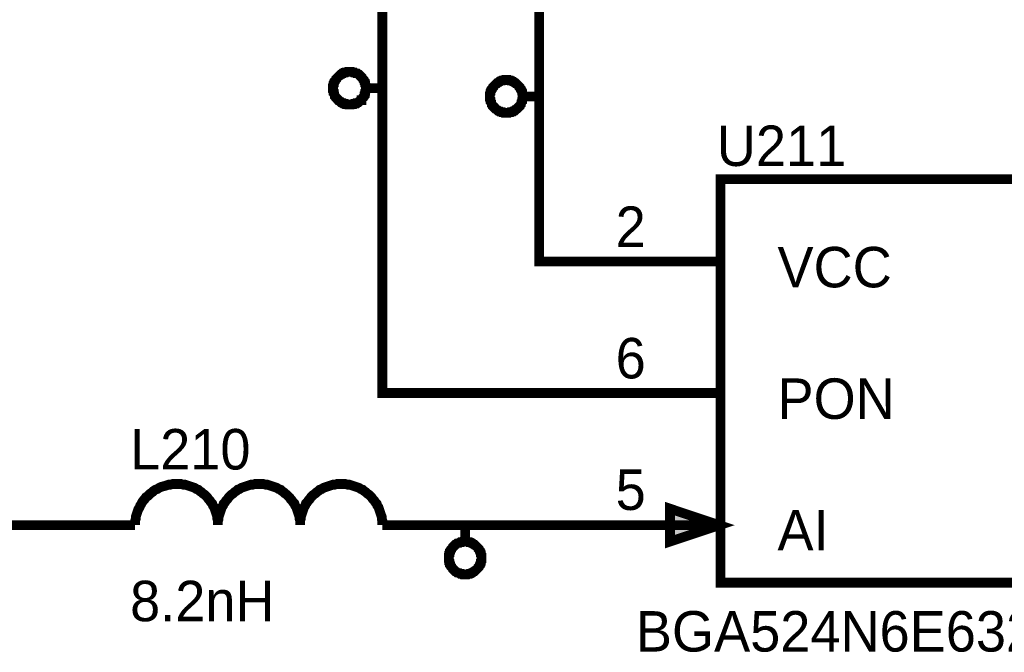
# Model space of a CAD drawing. Header units: inches. Extents: x 0 to 292, y 0 to 193.
# Tile 25 of 112: x 86 to 117, y 97 to 116. Entities that reach past the tile are written whole.
import ezdxf

# ---------------------------------------------------------------- set-up
doc = ezdxf.new("R2010")
doc.units = ezdxf.units.IN
doc.layers.add('Sheet', color=255, linetype='Continuous')

msp = doc.modelspace()

# ---------------------------------------------------------------- linework, layer by layer
at = {"layer": 'Sheet'}
for points in [[(105.933, 104.648, 0.3, 0.3, 0), (97.555, 104.648, 0.3, 0.3, 0), (97.555, 133.592, 0.3, 0.3, 0)], [(105.933, 108.702, 0.3, 0.3, 0), (102.387, 108.702, 0.3, 0.3, 0), (102.387, 128.252, 0.3, 0.3, 0), (107.472, 128.252, 0.3, 0.3, 0), (119.65, 128.252, 0.3, 0.3, 0), (133.366, 128.252, 0.3, 0.3, 0)], [(96.035, 114.043, 0.3, 0.3, 0), (96.035, 114.062, 0.3, 0.3, 0), (96.035, 114.101, 0.3, 0.3, 0), (96.035, 114.12, 0.3, 0.3, 0), (96.055, 114.14, 0.3, 0.3, 0), (96.055, 114.159, 0.3, 0.3, 0), (96.055, 114.198, 0.3, 0.3, 0), (96.074, 114.218, 0.3, 0.3, 0), (96.074, 114.237, 0.3, 0.3, 0), (96.094, 114.257, 0.3, 0.3, 0), (96.094, 114.276, 0.3, 0.3, 0), (96.113, 114.296, 0.3, 0.3, 0), (96.133, 114.315, 0.3, 0.3, 0), (96.133, 114.335, 0.3, 0.3, 0), (96.152, 114.354, 0.3, 0.3, 0), (96.172, 114.374, 0.3, 0.3, 0), (96.191, 114.393, 0.3, 0.3, 0), (96.211, 114.413, 0.3, 0.3, 0), (96.23, 114.432, 0.3, 0.3, 0), (96.25, 114.452, 0.3, 0.3, 0), (96.269, 114.452, 0.3, 0.3, 0), (96.289, 114.471, 0.3, 0.3, 0), (96.308, 114.491, 0.3, 0.3, 0), (96.328, 114.491, 0.3, 0.3, 0), (96.347, 114.51, 0.3, 0.3, 0), (96.367, 114.51, 0.3, 0.3, 0), (96.386, 114.53, 0.3, 0.3, 0), (96.425, 114.53, 0.3, 0.3, 0), (96.444, 114.53, 0.3, 0.3, 0), (96.464, 114.549, 0.3, 0.3, 0), (96.483, 114.549, 0.3, 0.3, 0), (96.522, 114.549, 0.3, 0.3, 0), (96.542, 114.549, 0.3, 0.3, 0)], [(96.542, 114.549, 0.3, 0.3, 0), (96.542, 114.549, 0.3, 0.3, 0)], [(96.542, 114.549, 0.3, 0.3, 0), (96.561, 114.549, 0.3, 0.3, 0), (96.6, 114.549, 0.3, 0.3, 0), (96.62, 114.549, 0.3, 0.3, 0), (96.639, 114.53, 0.3, 0.3, 0), (96.678, 114.53, 0.3, 0.3, 0), (96.698, 114.53, 0.3, 0.3, 0), (96.717, 114.51, 0.3, 0.3, 0), (96.737, 114.51, 0.3, 0.3, 0), (96.776, 114.491, 0.3, 0.3, 0), (96.795, 114.491, 0.3, 0.3, 0), (96.815, 114.471, 0.3, 0.3, 0), (96.834, 114.452, 0.3, 0.3, 0), (96.854, 114.452, 0.3, 0.3, 0), (96.873, 114.432, 0.3, 0.3, 0), (96.893, 114.413, 0.3, 0.3, 0), (96.912, 114.393, 0.3, 0.3, 0), (96.912, 114.374, 0.3, 0.3, 0), (96.932, 114.354, 0.3, 0.3, 0), (96.951, 114.335, 0.3, 0.3, 0), (96.97, 114.315, 0.3, 0.3, 0), (96.97, 114.296, 0.3, 0.3, 0), (96.99, 114.276, 0.3, 0.3, 0), (97.009, 114.257, 0.3, 0.3, 0), (97.009, 114.237, 0.3, 0.3, 0), (97.009, 114.218, 0.3, 0.3, 0), (97.029, 114.198, 0.3, 0.3, 0), (97.029, 114.159, 0.3, 0.3, 0), (97.029, 114.14, 0.3, 0.3, 0), (97.048, 114.12, 0.3, 0.3, 0), (97.048, 114.101, 0.3, 0.3, 0), (97.048, 114.062, 0.3, 0.3, 0), (97.048, 114.043, 0.3, 0.3, 0)], [(100.867, 113.789, 0.3, 0.3, 0), (100.867, 113.809, 0.3, 0.3, 0), (100.867, 113.848, 0.3, 0.3, 0), (100.867, 113.867, 0.3, 0.3, 0), (100.887, 113.887, 0.3, 0.3, 0), (100.887, 113.906, 0.3, 0.3, 0), (100.887, 113.945, 0.3, 0.3, 0), (100.906, 113.965, 0.3, 0.3, 0), (100.906, 113.984, 0.3, 0.3, 0), (100.926, 114.004, 0.3, 0.3, 0), (100.926, 114.023, 0.3, 0.3, 0), (100.945, 114.043, 0.3, 0.3, 0), (100.965, 114.062, 0.3, 0.3, 0), (100.965, 114.081, 0.3, 0.3, 0), (100.984, 114.101, 0.3, 0.3, 0), (101.004, 114.12, 0.3, 0.3, 0), (101.023, 114.14, 0.3, 0.3, 0), (101.043, 114.159, 0.3, 0.3, 0), (101.062, 114.179, 0.3, 0.3, 0), (101.082, 114.198, 0.3, 0.3, 0), (101.101, 114.198, 0.3, 0.3, 0), (101.121, 114.218, 0.3, 0.3, 0), (101.14, 114.237, 0.3, 0.3, 0), (101.159, 114.237, 0.3, 0.3, 0), (101.179, 114.257, 0.3, 0.3, 0), (101.198, 114.257, 0.3, 0.3, 0), (101.218, 114.276, 0.3, 0.3, 0), (101.257, 114.276, 0.3, 0.3, 0), (101.276, 114.276, 0.3, 0.3, 0), (101.296, 114.296, 0.3, 0.3, 0), (101.315, 114.296, 0.3, 0.3, 0), (101.354, 114.296, 0.3, 0.3, 0), (101.374, 114.296, 0.3, 0.3, 0)], [(101.374, 114.296, 0.3, 0.3, 0), (101.374, 114.296, 0.3, 0.3, 0)], [(101.374, 114.296, 0.3, 0.3, 0), (101.393, 114.296, 0.3, 0.3, 0), (101.432, 114.296, 0.3, 0.3, 0), (101.452, 114.296, 0.3, 0.3, 0), (101.471, 114.276, 0.3, 0.3, 0), (101.491, 114.276, 0.3, 0.3, 0), (101.53, 114.276, 0.3, 0.3, 0), (101.549, 114.257, 0.3, 0.3, 0), (101.569, 114.257, 0.3, 0.3, 0), (101.588, 114.237, 0.3, 0.3, 0), (101.608, 114.237, 0.3, 0.3, 0), (101.627, 114.218, 0.3, 0.3, 0), (101.647, 114.198, 0.3, 0.3, 0), (101.666, 114.198, 0.3, 0.3, 0), (101.686, 114.179, 0.3, 0.3, 0), (101.705, 114.159, 0.3, 0.3, 0), (101.725, 114.14, 0.3, 0.3, 0), (101.744, 114.12, 0.3, 0.3, 0), (101.763, 114.101, 0.3, 0.3, 0), (101.783, 114.081, 0.3, 0.3, 0), (101.783, 114.062, 0.3, 0.3, 0), (101.802, 114.043, 0.3, 0.3, 0), (101.822, 114.023, 0.3, 0.3, 0), (101.822, 114.004, 0.3, 0.3, 0), (101.841, 113.984, 0.3, 0.3, 0), (101.841, 113.965, 0.3, 0.3, 0), (101.861, 113.945, 0.3, 0.3, 0), (101.861, 113.906, 0.3, 0.3, 0), (101.861, 113.887, 0.3, 0.3, 0), (101.88, 113.867, 0.3, 0.3, 0), (101.88, 113.848, 0.3, 0.3, 0), (101.88, 113.809, 0.3, 0.3, 0), (101.88, 113.789, 0.3, 0.3, 0)], [(96.542, 113.536, 0.3, 0.3, 0), (96.522, 113.536, 0.3, 0.3, 0), (96.483, 113.536, 0.3, 0.3, 0), (96.464, 113.536, 0.3, 0.3, 0), (96.444, 113.555, 0.3, 0.3, 0), (96.425, 113.555, 0.3, 0.3, 0), (96.386, 113.555, 0.3, 0.3, 0), (96.367, 113.575, 0.3, 0.3, 0), (96.347, 113.575, 0.3, 0.3, 0), (96.328, 113.575, 0.3, 0.3, 0), (96.308, 113.594, 0.3, 0.3, 0), (96.289, 113.614, 0.3, 0.3, 0), (96.269, 113.614, 0.3, 0.3, 0), (96.25, 113.633, 0.3, 0.3, 0), (96.23, 113.653, 0.3, 0.3, 0), (96.211, 113.672, 0.3, 0.3, 0), (96.191, 113.672, 0.3, 0.3, 0), (96.172, 113.692, 0.3, 0.3, 0), (96.152, 113.711, 0.3, 0.3, 0), (96.133, 113.731, 0.3, 0.3, 0), (96.133, 113.75, 0.3, 0.3, 0), (96.113, 113.77, 0.3, 0.3, 0), (96.094, 113.789, 0.3, 0.3, 0), (96.094, 113.809, 0.3, 0.3, 0), (96.074, 113.848, 0.3, 0.3, 0), (96.074, 113.867, 0.3, 0.3, 0), (96.055, 113.887, 0.3, 0.3, 0), (96.055, 113.906, 0.3, 0.3, 0), (96.055, 113.945, 0.3, 0.3, 0), (96.035, 113.965, 0.3, 0.3, 0), (96.035, 113.984, 0.3, 0.3, 0), (96.035, 114.023, 0.3, 0.3, 0), (96.035, 114.043, 0.3, 0.3, 0)], [(96.035, 114.043, 0.3, 0.3, 0), (96.035, 114.043, 0.3, 0.3, 0)], [(97.048, 114.043, 0.3, 0.3, 0), (97.048, 114.023, 0.3, 0.3, 0), (97.048, 113.984, 0.3, 0.3, 0), (97.048, 113.965, 0.3, 0.3, 0), (97.029, 113.945, 0.3, 0.3, 0), (97.029, 113.906, 0.3, 0.3, 0), (97.029, 113.887, 0.3, 0.3, 0), (97.009, 113.867, 0.3, 0.3, 0), (97.009, 113.848, 0.3, 0.3, 0), (97.009, 113.809, 0.3, 0.3, 0), (96.99, 113.789, 0.3, 0.3, 0), (96.97, 113.77, 0.3, 0.3, 0), (96.97, 113.75, 0.3, 0.3, 0), (96.951, 113.731, 0.3, 0.3, 0), (96.932, 113.711, 0.3, 0.3, 0), (96.912, 113.692, 0.3, 0.3, 0), (96.912, 113.672, 0.3, 0.3, 0), (96.893, 113.672, 0.3, 0.3, 0), (96.873, 113.653, 0.3, 0.3, 0), (96.854, 113.633, 0.3, 0.3, 0), (96.834, 113.614, 0.3, 0.3, 0), (96.815, 113.614, 0.3, 0.3, 0), (96.795, 113.594, 0.3, 0.3, 0), (96.776, 113.575, 0.3, 0.3, 0), (96.737, 113.575, 0.3, 0.3, 0), (96.717, 113.575, 0.3, 0.3, 0), (96.698, 113.555, 0.3, 0.3, 0), (96.678, 113.555, 0.3, 0.3, 0), (96.639, 113.555, 0.3, 0.3, 0), (96.62, 113.536, 0.3, 0.3, 0), (96.6, 113.536, 0.3, 0.3, 0), (96.561, 113.536, 0.3, 0.3, 0), (96.542, 113.536, 0.3, 0.3, 0)], [(97.555, 114.043, 0.3, 0.3, 0), (97.048, 114.043, 0.3, 0.3, 0)], [(97.048, 114.043, 0.3, 0.3, 0), (97.048, 114.043, 0.3, 0.3, 0), (97.048, 114.043, 0.3, 0.3, 0), (97.048, 114.043, 0.3, 0.3, 0), (97.048, 114.043, 0.3, 0.3, 0), (97.048, 114.043, 0.3, 0.3, 0), (97.048, 114.043, 0.3, 0.3, 0), (97.048, 114.043, 0.3, 0.3, 0), (97.048, 114.043, 0.3, 0.3, 0), (97.048, 114.043, 0.3, 0.3, 0), (97.048, 114.043, 0.3, 0.3, 0), (97.048, 114.043, 0.3, 0.3, 0), (97.048, 114.043, 0.3, 0.3, 0), (97.048, 114.043, 0.3, 0.3, 0), (97.048, 114.043, 0.3, 0.3, 0), (97.048, 114.043, 0.3, 0.3, 0), (97.048, 114.043, 0.3, 0.3, 0), (97.048, 114.043, 0.3, 0.3, 0), (97.048, 114.043, 0.3, 0.3, 0), (97.048, 114.043, 0.3, 0.3, 0), (97.048, 114.043, 0.3, 0.3, 0), (97.048, 114.043, 0.3, 0.3, 0), (97.048, 114.043, 0.3, 0.3, 0), (97.048, 114.043, 0.3, 0.3, 0), (97.048, 114.043, 0.3, 0.3, 0), (97.048, 114.043, 0.3, 0.3, 0), (97.048, 114.043, 0.3, 0.3, 0), (97.048, 114.043, 0.3, 0.3, 0), (97.048, 114.043, 0.3, 0.3, 0), (97.048, 114.043, 0.3, 0.3, 0), (97.048, 114.043, 0.3, 0.3, 0), (97.048, 114.043, 0.3, 0.3, 0), (97.048, 114.043, 0.3, 0.3, 0)], [(97.048, 114.043, 0.3, 0.3, 0), (97.048, 114.043, 0.3, 0.3, 0)], [(101.374, 113.282, 0.3, 0.3, 0), (101.354, 113.282, 0.3, 0.3, 0), (101.315, 113.282, 0.3, 0.3, 0), (101.296, 113.282, 0.3, 0.3, 0), (101.276, 113.302, 0.3, 0.3, 0), (101.257, 113.302, 0.3, 0.3, 0), (101.218, 113.302, 0.3, 0.3, 0), (101.198, 113.321, 0.3, 0.3, 0), (101.179, 113.321, 0.3, 0.3, 0), (101.159, 113.321, 0.3, 0.3, 0), (101.14, 113.341, 0.3, 0.3, 0), (101.121, 113.36, 0.3, 0.3, 0), (101.101, 113.36, 0.3, 0.3, 0), (101.082, 113.38, 0.3, 0.3, 0), (101.062, 113.399, 0.3, 0.3, 0), (101.043, 113.419, 0.3, 0.3, 0), (101.023, 113.419, 0.3, 0.3, 0), (101.004, 113.438, 0.3, 0.3, 0), (100.984, 113.458, 0.3, 0.3, 0), (100.965, 113.477, 0.3, 0.3, 0), (100.965, 113.497, 0.3, 0.3, 0), (100.945, 113.516, 0.3, 0.3, 0), (100.926, 113.536, 0.3, 0.3, 0), (100.926, 113.555, 0.3, 0.3, 0), (100.906, 113.594, 0.3, 0.3, 0), (100.906, 113.614, 0.3, 0.3, 0), (100.887, 113.633, 0.3, 0.3, 0), (100.887, 113.653, 0.3, 0.3, 0), (100.887, 113.692, 0.3, 0.3, 0), (100.867, 113.711, 0.3, 0.3, 0), (100.867, 113.731, 0.3, 0.3, 0), (100.867, 113.77, 0.3, 0.3, 0), (100.867, 113.789, 0.3, 0.3, 0)], [(100.867, 113.789, 0.3, 0.3, 0), (100.867, 113.789, 0.3, 0.3, 0)], [(101.88, 113.789, 0.3, 0.3, 0), (101.88, 113.77, 0.3, 0.3, 0), (101.88, 113.731, 0.3, 0.3, 0), (101.88, 113.711, 0.3, 0.3, 0), (101.861, 113.692, 0.3, 0.3, 0), (101.861, 113.653, 0.3, 0.3, 0), (101.861, 113.633, 0.3, 0.3, 0), (101.841, 113.614, 0.3, 0.3, 0), (101.841, 113.594, 0.3, 0.3, 0), (101.822, 113.555, 0.3, 0.3, 0), (101.822, 113.536, 0.3, 0.3, 0), (101.802, 113.516, 0.3, 0.3, 0), (101.783, 113.497, 0.3, 0.3, 0), (101.783, 113.477, 0.3, 0.3, 0), (101.763, 113.458, 0.3, 0.3, 0), (101.744, 113.438, 0.3, 0.3, 0), (101.725, 113.419, 0.3, 0.3, 0), (101.705, 113.419, 0.3, 0.3, 0), (101.686, 113.399, 0.3, 0.3, 0), (101.666, 113.38, 0.3, 0.3, 0), (101.647, 113.36, 0.3, 0.3, 0), (101.627, 113.36, 0.3, 0.3, 0), (101.608, 113.341, 0.3, 0.3, 0), (101.588, 113.321, 0.3, 0.3, 0), (101.569, 113.321, 0.3, 0.3, 0), (101.549, 113.321, 0.3, 0.3, 0), (101.53, 113.302, 0.3, 0.3, 0), (101.491, 113.302, 0.3, 0.3, 0), (101.471, 113.302, 0.3, 0.3, 0), (101.452, 113.282, 0.3, 0.3, 0), (101.432, 113.282, 0.3, 0.3, 0), (101.393, 113.282, 0.3, 0.3, 0), (101.374, 113.282, 0.3, 0.3, 0)], [(102.387, 113.789, 0.3, 0.3, 0), (101.88, 113.789, 0.3, 0.3, 0)], [(101.88, 113.789, 0.3, 0.3, 0), (101.88, 113.789, 0.3, 0.3, 0), (101.88, 113.789, 0.3, 0.3, 0), (101.88, 113.789, 0.3, 0.3, 0), (101.88, 113.789, 0.3, 0.3, 0), (101.88, 113.789, 0.3, 0.3, 0), (101.88, 113.789, 0.3, 0.3, 0), (101.88, 113.789, 0.3, 0.3, 0), (101.88, 113.789, 0.3, 0.3, 0), (101.88, 113.789, 0.3, 0.3, 0), (101.88, 113.789, 0.3, 0.3, 0), (101.88, 113.789, 0.3, 0.3, 0), (101.88, 113.789, 0.3, 0.3, 0), (101.88, 113.789, 0.3, 0.3, 0), (101.88, 113.789, 0.3, 0.3, 0), (101.88, 113.789, 0.3, 0.3, 0), (101.88, 113.789, 0.3, 0.3, 0), (101.88, 113.789, 0.3, 0.3, 0), (101.88, 113.789, 0.3, 0.3, 0), (101.88, 113.789, 0.3, 0.3, 0), (101.88, 113.789, 0.3, 0.3, 0), (101.88, 113.789, 0.3, 0.3, 0), (101.88, 113.789, 0.3, 0.3, 0), (101.88, 113.789, 0.3, 0.3, 0), (101.88, 113.789, 0.3, 0.3, 0), (101.88, 113.789, 0.3, 0.3, 0), (101.88, 113.789, 0.3, 0.3, 0), (101.88, 113.789, 0.3, 0.3, 0), (101.88, 113.789, 0.3, 0.3, 0), (101.88, 113.789, 0.3, 0.3, 0), (101.88, 113.789, 0.3, 0.3, 0), (101.88, 113.789, 0.3, 0.3, 0), (101.88, 113.789, 0.3, 0.3, 0)], [(101.88, 113.789, 0.3, 0.3, 0), (101.88, 113.789, 0.3, 0.3, 0)], [(107.94, 108.702, 0.3, 0.3, 0), (105.933, 108.702, 0.3, 0.3, 0)], [(107.94, 104.648, 0.3, 0.3, 0), (105.933, 104.648, 0.3, 0.3, 0)], [(91.223, 101.841, 0.3, 0.3, 0), (91.164, 101.841, 0.3, 0.3, 0), (91.086, 101.841, 0.3, 0.3, 0), (91.028, 101.822, 0.3, 0.3, 0), (90.97, 101.822, 0.3, 0.3, 0), (90.911, 101.802, 0.3, 0.3, 0), (90.853, 101.783, 0.3, 0.3, 0), (90.775, 101.763, 0.3, 0.3, 0), (90.716, 101.744, 0.3, 0.3, 0), (90.677, 101.724, 0.3, 0.3, 0), (90.619, 101.685, 0.3, 0.3, 0), (90.56, 101.666, 0.3, 0.3, 0), (90.502, 101.627, 0.3, 0.3, 0), (90.463, 101.588, 0.3, 0.3, 0), (90.404, 101.549, 0.3, 0.3, 0), (90.366, 101.51, 0.3, 0.3, 0), (90.327, 101.471, 0.3, 0.3, 0), (90.268, 101.432, 0.3, 0.3, 0), (90.229, 101.373, 0.3, 0.3, 0), (90.19, 101.334, 0.3, 0.3, 0), (90.151, 101.276, 0.3, 0.3, 0), (90.132, 101.237, 0.3, 0.3, 0), (90.093, 101.178, 0.3, 0.3, 0), (90.073, 101.12, 0.3, 0.3, 0), (90.034, 101.061, 0.3, 0.3, 0), (90.015, 101.003, 0.3, 0.3, 0), (89.995, 100.944, 0.3, 0.3, 0), (89.976, 100.886, 0.3, 0.3, 0), (89.956, 100.828, 0.3, 0.3, 0), (89.956, 100.769, 0.3, 0.3, 0), (89.937, 100.711, 0.3, 0.3, 0), (89.937, 100.633, 0.3, 0.3, 0), (89.937, 100.574, 0.3, 0.3, 0)], [(92.489, 100.574, 0.3, 0.3, 0), (92.489, 100.633, 0.3, 0.3, 0), (92.489, 100.711, 0.3, 0.3, 0), (92.47, 100.769, 0.3, 0.3, 0), (92.47, 100.828, 0.3, 0.3, 0), (92.45, 100.886, 0.3, 0.3, 0), (92.431, 100.944, 0.3, 0.3, 0), (92.411, 101.003, 0.3, 0.3, 0), (92.392, 101.061, 0.3, 0.3, 0), (92.372, 101.12, 0.3, 0.3, 0), (92.333, 101.178, 0.3, 0.3, 0), (92.314, 101.237, 0.3, 0.3, 0), (92.275, 101.276, 0.3, 0.3, 0), (92.236, 101.334, 0.3, 0.3, 0), (92.197, 101.373, 0.3, 0.3, 0), (92.158, 101.432, 0.3, 0.3, 0), (92.119, 101.471, 0.3, 0.3, 0), (92.08, 101.51, 0.3, 0.3, 0), (92.022, 101.549, 0.3, 0.3, 0), (91.983, 101.588, 0.3, 0.3, 0), (91.924, 101.627, 0.3, 0.3, 0), (91.885, 101.666, 0.3, 0.3, 0), (91.827, 101.685, 0.3, 0.3, 0), (91.768, 101.724, 0.3, 0.3, 0), (91.71, 101.744, 0.3, 0.3, 0), (91.651, 101.763, 0.3, 0.3, 0), (91.593, 101.783, 0.3, 0.3, 0), (91.535, 101.802, 0.3, 0.3, 0), (91.476, 101.822, 0.3, 0.3, 0), (91.418, 101.822, 0.3, 0.3, 0), (91.359, 101.841, 0.3, 0.3, 0), (91.281, 101.841, 0.3, 0.3, 0), (91.223, 101.841, 0.3, 0.3, 0)], [(91.223, 101.841, 0.3, 0.3, 0), (91.223, 101.841, 0.3, 0.3, 0), (91.223, 101.841, 0.3, 0.3, 0), (91.223, 101.841, 0.3, 0.3, 0), (91.223, 101.841, 0.3, 0.3, 0), (91.223, 101.841, 0.3, 0.3, 0), (91.223, 101.841, 0.3, 0.3, 0), (91.223, 101.841, 0.3, 0.3, 0), (91.223, 101.841, 0.3, 0.3, 0), (91.223, 101.841, 0.3, 0.3, 0), (91.223, 101.841, 0.3, 0.3, 0), (91.223, 101.841, 0.3, 0.3, 0), (91.223, 101.841, 0.3, 0.3, 0), (91.223, 101.841, 0.3, 0.3, 0), (91.223, 101.841, 0.3, 0.3, 0), (91.223, 101.841, 0.3, 0.3, 0), (91.223, 101.841, 0.3, 0.3, 0), (91.223, 101.841, 0.3, 0.3, 0), (91.223, 101.841, 0.3, 0.3, 0), (91.223, 101.841, 0.3, 0.3, 0), (91.223, 101.841, 0.3, 0.3, 0), (91.223, 101.841, 0.3, 0.3, 0), (91.223, 101.841, 0.3, 0.3, 0), (91.223, 101.841, 0.3, 0.3, 0), (91.223, 101.841, 0.3, 0.3, 0), (91.223, 101.841, 0.3, 0.3, 0), (91.223, 101.841, 0.3, 0.3, 0), (91.223, 101.841, 0.3, 0.3, 0), (91.223, 101.841, 0.3, 0.3, 0), (91.223, 101.841, 0.3, 0.3, 0), (91.223, 101.841, 0.3, 0.3, 0), (91.223, 101.841, 0.3, 0.3, 0), (91.223, 101.841, 0.3, 0.3, 0)], [(93.756, 101.841, 0.3, 0.3, 0), (93.697, 101.841, 0.3, 0.3, 0), (93.619, 101.841, 0.3, 0.3, 0), (93.561, 101.822, 0.3, 0.3, 0), (93.502, 101.822, 0.3, 0.3, 0), (93.444, 101.802, 0.3, 0.3, 0), (93.385, 101.783, 0.3, 0.3, 0), (93.327, 101.763, 0.3, 0.3, 0), (93.269, 101.744, 0.3, 0.3, 0), (93.21, 101.724, 0.3, 0.3, 0), (93.152, 101.685, 0.3, 0.3, 0), (93.093, 101.666, 0.3, 0.3, 0), (93.054, 101.627, 0.3, 0.3, 0), (92.996, 101.588, 0.3, 0.3, 0), (92.957, 101.549, 0.3, 0.3, 0), (92.898, 101.51, 0.3, 0.3, 0), (92.859, 101.471, 0.3, 0.3, 0), (92.82, 101.432, 0.3, 0.3, 0), (92.781, 101.373, 0.3, 0.3, 0), (92.743, 101.334, 0.3, 0.3, 0), (92.704, 101.276, 0.3, 0.3, 0), (92.665, 101.237, 0.3, 0.3, 0), (92.645, 101.178, 0.3, 0.3, 0), (92.606, 101.12, 0.3, 0.3, 0), (92.587, 101.061, 0.3, 0.3, 0), (92.567, 101.003, 0.3, 0.3, 0), (92.548, 100.944, 0.3, 0.3, 0), (92.528, 100.886, 0.3, 0.3, 0), (92.509, 100.828, 0.3, 0.3, 0), (92.509, 100.769, 0.3, 0.3, 0), (92.489, 100.711, 0.3, 0.3, 0), (92.489, 100.633, 0.3, 0.3, 0), (92.489, 100.574, 0.3, 0.3, 0)], [(95.022, 100.574, 0.3, 0.3, 0), (95.022, 100.633, 0.3, 0.3, 0), (95.022, 100.711, 0.3, 0.3, 0), (95.003, 100.769, 0.3, 0.3, 0), (95.003, 100.828, 0.3, 0.3, 0), (94.983, 100.886, 0.3, 0.3, 0), (94.964, 100.944, 0.3, 0.3, 0), (94.944, 101.003, 0.3, 0.3, 0), (94.925, 101.061, 0.3, 0.3, 0), (94.905, 101.12, 0.3, 0.3, 0), (94.866, 101.178, 0.3, 0.3, 0), (94.847, 101.237, 0.3, 0.3, 0), (94.808, 101.276, 0.3, 0.3, 0), (94.769, 101.334, 0.3, 0.3, 0), (94.73, 101.373, 0.3, 0.3, 0), (94.691, 101.432, 0.3, 0.3, 0), (94.652, 101.471, 0.3, 0.3, 0), (94.613, 101.51, 0.3, 0.3, 0), (94.555, 101.549, 0.3, 0.3, 0), (94.516, 101.588, 0.3, 0.3, 0), (94.457, 101.627, 0.3, 0.3, 0), (94.418, 101.666, 0.3, 0.3, 0), (94.36, 101.685, 0.3, 0.3, 0), (94.301, 101.724, 0.3, 0.3, 0), (94.243, 101.744, 0.3, 0.3, 0), (94.184, 101.763, 0.3, 0.3, 0), (94.126, 101.783, 0.3, 0.3, 0), (94.067, 101.802, 0.3, 0.3, 0), (94.009, 101.822, 0.3, 0.3, 0), (93.951, 101.822, 0.3, 0.3, 0), (93.892, 101.841, 0.3, 0.3, 0), (93.814, 101.841, 0.3, 0.3, 0), (93.756, 101.841, 0.3, 0.3, 0)], [(93.756, 101.841, 0.3, 0.3, 0), (93.756, 101.841, 0.3, 0.3, 0), (93.756, 101.841, 0.3, 0.3, 0), (93.756, 101.841, 0.3, 0.3, 0), (93.756, 101.841, 0.3, 0.3, 0), (93.756, 101.841, 0.3, 0.3, 0), (93.756, 101.841, 0.3, 0.3, 0), (93.756, 101.841, 0.3, 0.3, 0), (93.756, 101.841, 0.3, 0.3, 0), (93.756, 101.841, 0.3, 0.3, 0), (93.756, 101.841, 0.3, 0.3, 0), (93.756, 101.841, 0.3, 0.3, 0), (93.756, 101.841, 0.3, 0.3, 0), (93.756, 101.841, 0.3, 0.3, 0), (93.756, 101.841, 0.3, 0.3, 0), (93.756, 101.841, 0.3, 0.3, 0), (93.756, 101.841, 0.3, 0.3, 0), (93.756, 101.841, 0.3, 0.3, 0), (93.756, 101.841, 0.3, 0.3, 0), (93.756, 101.841, 0.3, 0.3, 0), (93.756, 101.841, 0.3, 0.3, 0), (93.756, 101.841, 0.3, 0.3, 0), (93.756, 101.841, 0.3, 0.3, 0), (93.756, 101.841, 0.3, 0.3, 0), (93.756, 101.841, 0.3, 0.3, 0), (93.756, 101.841, 0.3, 0.3, 0), (93.756, 101.841, 0.3, 0.3, 0), (93.756, 101.841, 0.3, 0.3, 0), (93.756, 101.841, 0.3, 0.3, 0), (93.756, 101.841, 0.3, 0.3, 0), (93.756, 101.841, 0.3, 0.3, 0), (93.756, 101.841, 0.3, 0.3, 0), (93.756, 101.841, 0.3, 0.3, 0)], [(96.289, 101.841, 0.3, 0.3, 0), (96.23, 101.841, 0.3, 0.3, 0), (96.152, 101.841, 0.3, 0.3, 0), (96.094, 101.822, 0.3, 0.3, 0), (96.035, 101.822, 0.3, 0.3, 0), (95.977, 101.802, 0.3, 0.3, 0), (95.918, 101.783, 0.3, 0.3, 0), (95.86, 101.763, 0.3, 0.3, 0), (95.801, 101.744, 0.3, 0.3, 0), (95.743, 101.724, 0.3, 0.3, 0), (95.685, 101.685, 0.3, 0.3, 0), (95.626, 101.666, 0.3, 0.3, 0), (95.587, 101.627, 0.3, 0.3, 0), (95.529, 101.588, 0.3, 0.3, 0), (95.49, 101.549, 0.3, 0.3, 0), (95.431, 101.51, 0.3, 0.3, 0), (95.392, 101.471, 0.3, 0.3, 0), (95.353, 101.432, 0.3, 0.3, 0), (95.314, 101.373, 0.3, 0.3, 0), (95.275, 101.334, 0.3, 0.3, 0), (95.236, 101.276, 0.3, 0.3, 0), (95.197, 101.237, 0.3, 0.3, 0), (95.178, 101.178, 0.3, 0.3, 0), (95.139, 101.12, 0.3, 0.3, 0), (95.12, 101.061, 0.3, 0.3, 0), (95.1, 101.003, 0.3, 0.3, 0), (95.081, 100.944, 0.3, 0.3, 0), (95.061, 100.886, 0.3, 0.3, 0), (95.042, 100.828, 0.3, 0.3, 0), (95.042, 100.769, 0.3, 0.3, 0), (95.022, 100.711, 0.3, 0.3, 0), (95.022, 100.633, 0.3, 0.3, 0), (95.022, 100.574, 0.3, 0.3, 0)], [(97.555, 100.574, 0.3, 0.3, 0), (97.555, 100.633, 0.3, 0.3, 0), (97.555, 100.711, 0.3, 0.3, 0), (97.536, 100.769, 0.3, 0.3, 0), (97.536, 100.828, 0.3, 0.3, 0), (97.516, 100.886, 0.3, 0.3, 0), (97.497, 100.944, 0.3, 0.3, 0), (97.477, 101.003, 0.3, 0.3, 0), (97.458, 101.061, 0.3, 0.3, 0), (97.438, 101.12, 0.3, 0.3, 0), (97.399, 101.178, 0.3, 0.3, 0), (97.38, 101.237, 0.3, 0.3, 0), (97.341, 101.276, 0.3, 0.3, 0), (97.302, 101.334, 0.3, 0.3, 0), (97.263, 101.373, 0.3, 0.3, 0), (97.224, 101.432, 0.3, 0.3, 0), (97.185, 101.471, 0.3, 0.3, 0), (97.146, 101.51, 0.3, 0.3, 0), (97.087, 101.549, 0.3, 0.3, 0), (97.048, 101.588, 0.3, 0.3, 0), (96.99, 101.627, 0.3, 0.3, 0), (96.951, 101.666, 0.3, 0.3, 0), (96.893, 101.685, 0.3, 0.3, 0), (96.834, 101.724, 0.3, 0.3, 0), (96.776, 101.744, 0.3, 0.3, 0), (96.717, 101.763, 0.3, 0.3, 0), (96.659, 101.783, 0.3, 0.3, 0), (96.6, 101.802, 0.3, 0.3, 0), (96.542, 101.822, 0.3, 0.3, 0), (96.483, 101.822, 0.3, 0.3, 0), (96.425, 101.841, 0.3, 0.3, 0), (96.347, 101.841, 0.3, 0.3, 0), (96.289, 101.841, 0.3, 0.3, 0)], [(96.289, 101.841, 0.3, 0.3, 0), (96.289, 101.841, 0.3, 0.3, 0), (96.289, 101.841, 0.3, 0.3, 0), (96.289, 101.841, 0.3, 0.3, 0), (96.289, 101.841, 0.3, 0.3, 0), (96.289, 101.841, 0.3, 0.3, 0), (96.289, 101.841, 0.3, 0.3, 0), (96.289, 101.841, 0.3, 0.3, 0), (96.289, 101.841, 0.3, 0.3, 0), (96.289, 101.841, 0.3, 0.3, 0), (96.289, 101.841, 0.3, 0.3, 0), (96.289, 101.841, 0.3, 0.3, 0), (96.289, 101.841, 0.3, 0.3, 0), (96.289, 101.841, 0.3, 0.3, 0), (96.289, 101.841, 0.3, 0.3, 0), (96.289, 101.841, 0.3, 0.3, 0), (96.289, 101.841, 0.3, 0.3, 0), (96.289, 101.841, 0.3, 0.3, 0), (96.289, 101.841, 0.3, 0.3, 0), (96.289, 101.841, 0.3, 0.3, 0), (96.289, 101.841, 0.3, 0.3, 0), (96.289, 101.841, 0.3, 0.3, 0), (96.289, 101.841, 0.3, 0.3, 0), (96.289, 101.841, 0.3, 0.3, 0), (96.289, 101.841, 0.3, 0.3, 0), (96.289, 101.841, 0.3, 0.3, 0), (96.289, 101.841, 0.3, 0.3, 0), (96.289, 101.841, 0.3, 0.3, 0), (96.289, 101.841, 0.3, 0.3, 0), (96.289, 101.841, 0.3, 0.3, 0), (96.289, 101.841, 0.3, 0.3, 0), (96.289, 101.841, 0.3, 0.3, 0), (96.289, 101.841, 0.3, 0.3, 0)], [(84.871, 100.574, 0.3, 0.3, 0), (87.404, 100.574, 0.3, 0.3, 0)], [(89.937, 100.574, 0.3, 0.3, 0), (87.404, 100.574, 0.3, 0.3, 0)], [(97.555, 100.574, 0.3, 0.3, 0), (100.107, 100.574, 0.3, 0.3, 0)], [(100.107, 100.574, 0.3, 0.3, 0), (100.107, 100.067, 0.3, 0.3, 0)], [(105.933, 100.574, 0.3, 0.3, 0), (100.107, 100.574, 0.3, 0.3, 0)], [(107.94, 100.574, 0.3, 0.3, 0), (105.933, 100.574, 0.3, 0.3, 0)], [(99.601, 99.561, 0.3, 0.3, 0), (99.601, 99.58, 0.3, 0.3, 0), (99.601, 99.619, 0.3, 0.3, 0), (99.601, 99.639, 0.3, 0.3, 0), (99.62, 99.658, 0.3, 0.3, 0), (99.62, 99.678, 0.3, 0.3, 0), (99.62, 99.717, 0.3, 0.3, 0), (99.64, 99.736, 0.3, 0.3, 0), (99.64, 99.756, 0.3, 0.3, 0), (99.64, 99.775, 0.3, 0.3, 0), (99.659, 99.795, 0.3, 0.3, 0), (99.679, 99.814, 0.3, 0.3, 0), (99.679, 99.833, 0.3, 0.3, 0), (99.698, 99.853, 0.3, 0.3, 0), (99.718, 99.872, 0.3, 0.3, 0), (99.737, 99.892, 0.3, 0.3, 0), (99.737, 99.911, 0.3, 0.3, 0), (99.757, 99.931, 0.3, 0.3, 0), (99.776, 99.95, 0.3, 0.3, 0), (99.796, 99.97, 0.3, 0.3, 0), (99.815, 99.97, 0.3, 0.3, 0), (99.835, 99.989, 0.3, 0.3, 0), (99.854, 100.009, 0.3, 0.3, 0), (99.874, 100.009, 0.3, 0.3, 0), (99.913, 100.028, 0.3, 0.3, 0), (99.932, 100.028, 0.3, 0.3, 0), (99.952, 100.048, 0.3, 0.3, 0), (99.971, 100.048, 0.3, 0.3, 0), (100.01, 100.048, 0.3, 0.3, 0), (100.029, 100.067, 0.3, 0.3, 0), (100.049, 100.067, 0.3, 0.3, 0), (100.088, 100.067, 0.3, 0.3, 0), (100.107, 100.067, 0.3, 0.3, 0)], [(100.107, 100.067, 0.3, 0.3, 0), (100.107, 100.067, 0.3, 0.3, 0)], [(100.107, 100.067, 0.3, 0.3, 0), (100.127, 100.067, 0.3, 0.3, 0), (100.166, 100.067, 0.3, 0.3, 0), (100.185, 100.067, 0.3, 0.3, 0), (100.205, 100.048, 0.3, 0.3, 0), (100.224, 100.048, 0.3, 0.3, 0), (100.263, 100.048, 0.3, 0.3, 0), (100.283, 100.028, 0.3, 0.3, 0), (100.302, 100.028, 0.3, 0.3, 0), (100.322, 100.009, 0.3, 0.3, 0), (100.341, 100.009, 0.3, 0.3, 0), (100.361, 99.989, 0.3, 0.3, 0), (100.38, 99.97, 0.3, 0.3, 0), (100.4, 99.97, 0.3, 0.3, 0), (100.419, 99.95, 0.3, 0.3, 0), (100.439, 99.931, 0.3, 0.3, 0), (100.458, 99.911, 0.3, 0.3, 0), (100.478, 99.892, 0.3, 0.3, 0), (100.497, 99.872, 0.3, 0.3, 0), (100.517, 99.853, 0.3, 0.3, 0), (100.517, 99.833, 0.3, 0.3, 0), (100.536, 99.814, 0.3, 0.3, 0), (100.556, 99.795, 0.3, 0.3, 0), (100.556, 99.775, 0.3, 0.3, 0), (100.575, 99.756, 0.3, 0.3, 0), (100.575, 99.736, 0.3, 0.3, 0), (100.594, 99.717, 0.3, 0.3, 0), (100.594, 99.678, 0.3, 0.3, 0), (100.594, 99.658, 0.3, 0.3, 0), (100.614, 99.639, 0.3, 0.3, 0), (100.614, 99.619, 0.3, 0.3, 0), (100.614, 99.58, 0.3, 0.3, 0), (100.614, 99.561, 0.3, 0.3, 0)], [(100.107, 99.054, 0.3, 0.3, 0), (100.088, 99.054, 0.3, 0.3, 0), (100.049, 99.054, 0.3, 0.3, 0), (100.029, 99.054, 0.3, 0.3, 0), (100.01, 99.073, 0.3, 0.3, 0), (99.971, 99.073, 0.3, 0.3, 0), (99.952, 99.073, 0.3, 0.3, 0), (99.932, 99.093, 0.3, 0.3, 0), (99.913, 99.093, 0.3, 0.3, 0), (99.874, 99.112, 0.3, 0.3, 0), (99.854, 99.112, 0.3, 0.3, 0), (99.835, 99.132, 0.3, 0.3, 0), (99.815, 99.151, 0.3, 0.3, 0), (99.796, 99.151, 0.3, 0.3, 0), (99.776, 99.171, 0.3, 0.3, 0), (99.757, 99.19, 0.3, 0.3, 0), (99.737, 99.21, 0.3, 0.3, 0), (99.737, 99.229, 0.3, 0.3, 0), (99.718, 99.249, 0.3, 0.3, 0), (99.698, 99.268, 0.3, 0.3, 0), (99.679, 99.288, 0.3, 0.3, 0), (99.679, 99.307, 0.3, 0.3, 0), (99.659, 99.327, 0.3, 0.3, 0), (99.64, 99.346, 0.3, 0.3, 0), (99.64, 99.366, 0.3, 0.3, 0), (99.64, 99.385, 0.3, 0.3, 0), (99.62, 99.405, 0.3, 0.3, 0), (99.62, 99.444, 0.3, 0.3, 0), (99.62, 99.463, 0.3, 0.3, 0), (99.601, 99.483, 0.3, 0.3, 0), (99.601, 99.502, 0.3, 0.3, 0), (99.601, 99.541, 0.3, 0.3, 0), (99.601, 99.561, 0.3, 0.3, 0)], [(99.601, 99.561, 0.3, 0.3, 0), (99.601, 99.561, 0.3, 0.3, 0)], [(100.614, 99.561, 0.3, 0.3, 0), (100.614, 99.541, 0.3, 0.3, 0), (100.614, 99.502, 0.3, 0.3, 0), (100.614, 99.483, 0.3, 0.3, 0), (100.594, 99.463, 0.3, 0.3, 0), (100.594, 99.444, 0.3, 0.3, 0), (100.594, 99.405, 0.3, 0.3, 0), (100.575, 99.385, 0.3, 0.3, 0), (100.575, 99.366, 0.3, 0.3, 0), (100.556, 99.346, 0.3, 0.3, 0), (100.556, 99.327, 0.3, 0.3, 0), (100.536, 99.307, 0.3, 0.3, 0), (100.517, 99.288, 0.3, 0.3, 0), (100.517, 99.268, 0.3, 0.3, 0), (100.497, 99.249, 0.3, 0.3, 0), (100.478, 99.229, 0.3, 0.3, 0), (100.458, 99.21, 0.3, 0.3, 0), (100.439, 99.19, 0.3, 0.3, 0), (100.419, 99.171, 0.3, 0.3, 0), (100.4, 99.151, 0.3, 0.3, 0), (100.38, 99.151, 0.3, 0.3, 0), (100.361, 99.132, 0.3, 0.3, 0), (100.341, 99.112, 0.3, 0.3, 0), (100.322, 99.112, 0.3, 0.3, 0), (100.302, 99.093, 0.3, 0.3, 0), (100.283, 99.093, 0.3, 0.3, 0), (100.263, 99.073, 0.3, 0.3, 0), (100.224, 99.073, 0.3, 0.3, 0), (100.205, 99.073, 0.3, 0.3, 0), (100.185, 99.054, 0.3, 0.3, 0), (100.166, 99.054, 0.3, 0.3, 0), (100.127, 99.054, 0.3, 0.3, 0), (100.107, 99.054, 0.3, 0.3, 0)], [(100.614, 99.561, 0.3, 0.3, 0), (100.614, 99.561, 0.3, 0.3, 0), (100.614, 99.561, 0.3, 0.3, 0), (100.614, 99.561, 0.3, 0.3, 0), (100.614, 99.561, 0.3, 0.3, 0), (100.614, 99.561, 0.3, 0.3, 0), (100.614, 99.561, 0.3, 0.3, 0), (100.614, 99.561, 0.3, 0.3, 0), (100.614, 99.561, 0.3, 0.3, 0), (100.614, 99.561, 0.3, 0.3, 0), (100.614, 99.561, 0.3, 0.3, 0), (100.614, 99.561, 0.3, 0.3, 0), (100.614, 99.561, 0.3, 0.3, 0), (100.614, 99.561, 0.3, 0.3, 0), (100.614, 99.561, 0.3, 0.3, 0), (100.614, 99.561, 0.3, 0.3, 0), (100.614, 99.561, 0.3, 0.3, 0), (100.614, 99.561, 0.3, 0.3, 0), (100.614, 99.561, 0.3, 0.3, 0), (100.614, 99.561, 0.3, 0.3, 0), (100.614, 99.561, 0.3, 0.3, 0), (100.614, 99.561, 0.3, 0.3, 0), (100.614, 99.561, 0.3, 0.3, 0), (100.614, 99.561, 0.3, 0.3, 0), (100.614, 99.561, 0.3, 0.3, 0), (100.614, 99.561, 0.3, 0.3, 0), (100.614, 99.561, 0.3, 0.3, 0), (100.614, 99.561, 0.3, 0.3, 0), (100.614, 99.561, 0.3, 0.3, 0), (100.614, 99.561, 0.3, 0.3, 0), (100.614, 99.561, 0.3, 0.3, 0), (100.614, 99.561, 0.3, 0.3, 0), (100.614, 99.561, 0.3, 0.3, 0)], [(100.614, 99.561, 0.3, 0.3, 0), (100.614, 99.561, 0.3, 0.3, 0)]]:
    msp.add_lwpolyline(points, format="xyseb", dxfattribs=at)
for points in [[(107.979, 111.236, 0.3, 0.3, 0), (124.482, 111.236, 0.3, 0.3, 0), (124.482, 98.8, 0.3, 0.3, 0), (107.979, 98.8, 0.3, 0.3, 0), (107.979, 111.236, 0.3, 0.3, 0)], [(107.979, 111.236, 0.0991, 0.0991, 0), (107.979, 98.8, 0.0991, 0.0991, 0), (124.482, 98.8, 0.0991, 0.0991, 0), (124.482, 111.236, 0.0991, 0.0991, 0), (107.979, 111.236, 0.0991, 0.0991, 0), (107.979, 111.236, 0.0991, 0.0991, 0)], [(106.42, 101.081, 0.3, 0.3, 0), (107.94, 100.574, 0.3, 0.3, 0), (106.42, 100.067, 0.3, 0.3, 0), (106.42, 101.081, 0.3, 0.3, 0)], [(106.42, 101.081, 0.0991, 0.0991, 0), (107.94, 100.574, 0.0991, 0.0991, 0), (106.42, 100.067, 0.0991, 0.0991, 0), (106.42, 101.081, 0.0991, 0.0991, 0)]]:
    msp.add_lwpolyline(points, format="xyseb", close=True, dxfattribs=at)
msp.add_solid([(106.344, 100.007), (108.075, 100.584), (106.344, 101.161)], dxfattribs=at)

# ---------------------------------------------------------------- texts
for s, height, p in [('U211', 1.2474, (107.862, 111.645)), ('2', 1.247, (104.745, 109.15)), ('VCC', 1.2474, (109.732, 107.903)), ('6', 1.247, (104.745, 105.096)), ('PON', 1.2474, (109.732, 103.849)), ('L210', 1.2474, (89.781, 102.289)), ('5', 1.247, (104.745, 101.042)), ('AI', 1.2474, (109.732, 99.795)), ('8.2nH', 1.2474, (89.781, 97.612)), ('BGA524N6E6327XTSA1', 1.24743, (105.368, 96.676))]:
    msp.add_text(s, height=height, dxfattribs=at).set_placement(p)

doc.saveas('drawing.dxf')
